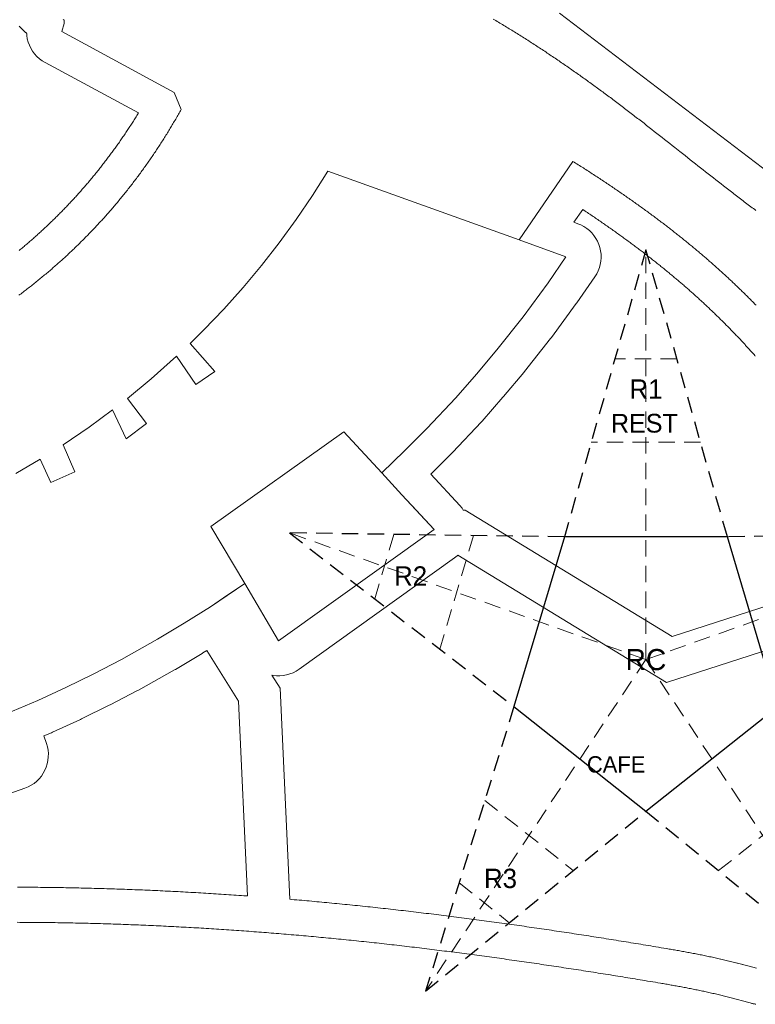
# Model space of a CAD drawing. Header units: millimetres. Extents: x -97041 to 284557, y -33528 to 335809.
# Tile 23 of 36: x 124543 to 187338, y 2559 to 86648. Entities that reach past the tile are written whole.
import ezdxf
from ezdxf.enums import TextEntityAlignment as Align

# ---------------------------------------------------------------- set-up
doc = ezdxf.new("R2010")
doc.units = ezdxf.units.MM
doc.linetypes.add('ANATOMY_DASHED', pattern=[2200, 1400, -800])
for name, color, linetype, lineweight in [('ANNOTATION', 7, 'Continuous', 13), ('BUILDING', 7, 'Continuous', 18), ('CONCEPT_STAR_ANATOMY_DELETE', 1, 'Continuous', 25), ('FOOD', 1, 'Continuous', 18), ('GREEN', 3, 'Continuous', 18), ('PATH', 8, 'Continuous', 18)]:
    doc.layers.add(name, color=color, linetype=linetype, lineweight=lineweight)

# ---------------------------------------------------------------- blocks, each defined once
blk = doc.blocks.new('RIGHT_STAR_ANATOMY_DELETE')
at = {"layer": 'CONCEPT_STAR_ANATOMY_DELETE', "linetype": 'ANATOMY_DASHED', "lineweight": 13}
for p, q in [((178000, 32000), (178000, 67000)), ((180645, 57681), (175355, 57681)), ((182663, 50569), (173337, 50569)), ((178000, 32000), (147566, 42816)), ((156486, 42687), (154852, 37185)), ((163294, 42589), (160412, 32888)), ((178000, 32000), (208434, 42816)), ((195588, 32888), (192706, 42589)), ((201148, 37185), (199514, 42687)), ((178000, 32000), (159191, 3684)), ((178000, 32000), (196809, 3684)), ((164248, 19975), (171793, 13979)), ((184207, 13979), (191752, 19975)), ((162059, 12924), (166338, 9523)), ((189662, 9523), (193941, 12924))]:
    blk.add_line(p, q, dxfattribs=at)
at = {"layer": 'CONCEPT_STAR_ANATOMY_DELETE', "linetype": 'ANATOMY_DASHED'}
blk.add_lwpolyline([(178000, 67000), (171041, 42477), (147566, 42816), (166739, 27998), (159191, 3684), (178000, 19050), (196809, 3684), (189261, 27998), (208434, 42816), (184959, 42477)], close=True, dxfattribs=at)
at = {"layer": 'CONCEPT_STAR_ANATOMY_DELETE'}
blk.add_lwpolyline([(171041, 42477), (166739, 27998), (178000, 19050), (189261, 27998), (184959, 42477)], close=True, dxfattribs=at)
for s, height, p in [('R1', 1650, (178000, 55100)), ('R2', 1650, (157914, 39138)), ('R5', 1650, (198086, 39138)), ('RC', 1800, (178000, 32000)), ('R3', 1650, (165586, 13312)), ('R4', 1650, (190414, 13312))]:
    blk.add_text(s, height=height, dxfattribs=at).set_placement(p, align=Align.MIDDLE_CENTER)

msp = doc.modelspace()

# ---------------------------------------------------------------- linework, layer by layer
at = {"layer": 'BUILDING'}
for points in [[(124207.601, 47882.34), (126303.244, 49113.23), (127190.161, 47110.108), (129261.653, 48027.295), (128239.505, 50335.867), (130476.526, 51857.247), (132476.636, 53323.381), (133622.974, 50851.145), (135357.142, 52173.893), (133734.984, 54300.588), (135776.567, 55982.665), (137933.033, 57900.227), (139589.126, 55482.569), (141204.779, 56589.297), (139104.079, 59007.576), (140270.658, 60160.686), (141971.502, 61938.51), (143611.833, 63772.325), (145189.801, 65660.065), (146703.624, 67599.608), (148151.624, 69588.787), (149532.149, 71625.368), (150843.67, 73707.062), (167188.154, 67834.735)], [(167188.154, 67834.735), (171175.769, 66402.045), (169641.704, 64180.224), (167509.516, 61279.716), (165280.427, 58452.994), (163546.535, 56383.341), (161760.691, 54358.341), (159300.73, 51730.076), (157398.171, 49814.317), (155447.609, 47947.462)], [(155447.609, 47947.462), (152217.536, 51443.108), (140870.298, 43374.737), (143757.001, 38492.421)], [(155447.609, 47947.462), (157173.927, 46079.215)], [(159913.579, 43114.309), (158030.749, 45151.945), (157173.927, 46079.215)], [(157173.927, 46079.215), (159913.579, 43114.309)], [(159913.579, 43114.309), (146642.921, 33611.426), (143757.001, 38492.421)], [(140824.412, 36517.282), (141950.375, 37275.633), (143757.001, 38492.421)], [(143757.001, 38492.421), (140824.412, 36517.282)], [(140824.412, 36517.282), (138582.78, 35100.476), (136306.539, 33739.979), (133220.15, 32015.034), (130868.677, 30789.149), (128487.377, 29622.251), (126077.73, 28515.068), (122823.383, 27132.891)]]:
    msp.add_lwpolyline(points, dxfattribs=at)
at = {"layer": 'FOOD'}
for points in [[(187339.318, 57921.132), (187285.219, 57982.29), (187231.017, 58043.412), (187176.702, 58104.507), (187122.246, 58165.605), (187067.675, 58226.678), (187012.986, 58287.727), (186958.173, 58348.76), (186903.23, 58409.781), (186848.168, 58470.778), (186792.984, 58531.754), (186737.667, 58592.718), (186682.22, 58653.668), (186626.638, 58714.609), (186570.921, 58775.539), (186515.086, 58836.441), (186459.113, 58897.333), (186403.001, 58958.217), (186346.75, 59019.091), (186290.359, 59079.959), (186233.841, 59140.801), (186177.181, 59201.636), (186120.368, 59262.475), (186063.426, 59323.29), (186006.345, 59384.091), (185949.092, 59444.914), (185891.706, 59505.717), (185834.187, 59566.498), (185776.507, 59627.285), (185718.675, 59688.07), (185660.705, 59748.836), (185602.579, 59809.601), (185544.289, 59870.374), (185485.85, 59931.139), (185427.252, 59991.904), (185368.503, 60052.661), (185309.599, 60113.413), (185250.525, 60174.174), (185191.297, 60234.93), (185131.919, 60295.673), (185072.359, 60356.436), (185012.632, 60417.203), (184952.769, 60477.943), (184892.711, 60538.712), (184832.483, 60599.489), (184772.116, 60660.237), (184711.55, 60721.018), (184650.818, 60781.8), (184589.927, 60842.572), (184528.85, 60903.361), (184467.603, 60964.152), (184406.177, 61024.952), (184344.57, 61085.763), (184282.789, 61146.577), (184220.825, 61207.403), (184158.677, 61268.24), (184096.361, 61329.074), (184033.856, 61389.921), (183971.156, 61450.789), (183908.276, 61511.663), (183845.212, 61572.545), (183781.965, 61633.433), (183718.517, 61694.344), (183654.867, 61755.281), (183591.046, 61816.211), (183527.029, 61877.157), (183462.805, 61938.129), (183398.391, 61999.112), (183333.786, 62060.106), (183268.978, 62121.119), (183203.976, 62182.145), (183138.77, 62243.191), (183073.351, 62304.265), (183007.742, 62365.346), (182941.934, 62426.441), (182875.909, 62487.564), (182809.674, 62548.712), (182743.235, 62609.876), (182676.593, 62671.056), (182609.738, 62732.259), (182542.659, 62793.497), (182475.38, 62854.745), (182407.901, 62916.003), (182340.178, 62977.31), (182272.244, 63038.637), (182204.106, 63099.976), (182135.746, 63161.343), (182067.162, 63222.738), (181998.345, 63284.17), (181929.327, 63345.61), (181860.082, 63407.078), (181790.601, 63468.585), (181720.882, 63530.13), (181650.95, 63591.692), (181580.809, 63653.265), (181510.419, 63714.883), (181439.787, 63776.541), (181368.935, 63838.22), (181297.863, 63899.917), (181226.537, 63961.662), (181154.972, 64023.442), (181083.183, 64085.243), (181011.144, 64147.088), (180938.871, 64208.961), (180866.362, 64270.863), (180793.608, 64332.803), (180720.606, 64394.78), (180647.367, 64456.789), (180573.878, 64518.835), (180500.139, 64580.92), (180426.157, 64643.039), (180351.915, 64705.204), (180277.436, 64767.395), (180202.717, 64829.614), (180127.727, 64891.886), (180052.471, 64954.208), (179976.981, 65016.552), (179901.232, 65078.938), (179825.213, 65141.374), (179748.948, 65203.841), (179672.421, 65266.35), (179595.622, 65328.91), (179518.573, 65391.502), (179441.264, 65454.133), (179363.671, 65516.824), (179285.827, 65579.546), (179207.711, 65642.315), (179129.316, 65705.138), (179050.665, 65767.995), (178971.747, 65830.895), (178892.555, 65893.841), (178813.079, 65956.842), (178733.332, 66019.887), (178653.322, 66082.97), (178573.024, 66146.108), (178492.44, 66209.301), (178411.588, 66272.535), (178330.46, 66335.813), (178249.048, 66399.143), (178167.342, 66462.531), (178085.364, 66525.961), (178003.099, 66589.441), (177920.547, 66652.975), (177837.708, 66716.558), (177754.57, 66780.202), (177671.158, 66843.886), (177587.443, 66907.632), (177503.439, 66971.429), (177419.148, 67035.274), (177334.553, 67099.181), (177249.673, 67163.135), (177164.492, 67227.146), (177079.013, 67291.212), (176993.23, 67355.338), (176907.143, 67419.523), (176820.769, 67483.753), (176734.081, 67548.048), (176647.093, 67612.399), (176559.805, 67676.803), (176472.209, 67741.267), (176384.293, 67805.798), (176296.074, 67870.385), (176207.558, 67935.021), (176118.722, 67999.724), (176029.57, 68064.491), (175940.115, 68129.311), (175850.345, 68194.19), (175760.241, 68259.147), (175669.831, 68324.157), (175579.118, 68389.219), (175488.075, 68454.35), (175396.706, 68519.55), (175305.024, 68584.807), (175213.008, 68650.136), (175120.672, 68715.527), (175028.026, 68780.972), (174935.043, 68846.49), (174841.735, 68912.072), (174748.097, 68977.721), (174654.128, 69043.438), (174559.833, 69109.217), (174465.201, 69175.069), (174370.244, 69240.982), (174274.942, 69306.97), (174179.317, 69373.019), (174083.352, 69439.137), (173987.045, 69505.329), (173890.407, 69571.585), (173793.419, 69637.917), (173696.093, 69704.319), (173598.431, 69770.786), (173500.423, 69837.327), (173402.068, 69903.941), (173303.38, 69970.619), (173204.327, 70037.379), (173104.931, 70104.212), (173005.205, 70171.103), (172905.113, 70238.078), (172804.667, 70305.13), (172703.866, 70372.257), (172602.729, 70439.448), (172601.799, 70440.064), (171854.256, 69346.028), (172190.14, 69225.35), (172456.971, 69114.705), (172711.923, 68978.91), (172952.633, 68819.224), (173176.87, 68637.128), (173382.554, 68434.31), (173567.778, 68212.65), (173730.826, 67974.204), (173870.185, 67721.182), (173984.563, 67455.93), (174072.901, 67180.907), (174134.378, 66898.664), (174168.426, 66611.816), (174174.728, 66323.023), (174153.226, 66034.963), (174104.119, 65750.306), (174027.863, 65471.691), (173925.165, 65201.702), (173796.976, 64942.842), (173644.485, 64697.51), (172110.42, 62475.689), (172058.871, 62403.344), (169926.683, 59502.836), (169865.191, 59422.084), (167636.102, 56595.362), (167580.066, 56526.427), (165846.174, 54456.774), (165796.556, 54399.051), (164010.712, 52374.051), (163950.981, 52308.309), (161491.02, 49680.044), (161429.371, 49616.102), (159647.928, 47822.299), (162116.946, 45150.279), (162308.696, 44920.801), (162410.302, 44771.114), (162577.52, 44756.573), (180232.862, 33967.198), (198910.035, 40009.813)], [(200305.594, 36677.597), (179767.138, 30032.802), (161953.659, 40918.817), (161894.35, 40861.19), (161660.194, 40675.183), (148389.536, 31172.3), (148143.685, 31013.791), (147883.565, 30879.979), (147611.651, 30772.137), (147330.525, 30691.289), (147042.863, 30638.204), (146751.398, 30613.388), (146458.901, 30617.075), (146168.154, 30649.231), (146080.306, 30667.744), (146776.699, 29553.515), (147596.055, 11527.689), (147765.095, 11513.402), (147979.401, 11495.137), (148193.625, 11476.727), (148407.799, 11458.17), (148621.875, 11439.469), (148835.894, 11420.622), (149049.833, 11401.631), (149263.686, 11382.496), (149477.496, 11363.215), (149691.195, 11343.792), (149904.834, 11324.226), (150118.401, 11304.515), (150331.894, 11284.661), (150545.284, 11264.666), (150758.615, 11244.528), (150971.893, 11224.245), (151191.064, 11203.246), (151410.17, 11182.097), (151629.177, 11160.8), (151848.08, 11139.357), (152066.914, 11117.766), (152285.641, 11096.03), (152504.301, 11074.147), (152722.853, 11052.121), (152941.33, 11029.949), (153159.709, 11007.635), (153378.012, 10985.178), (153596.224, 10962.578), (153814.343, 10939.837), (154032.385, 10916.955), (154250.336, 10893.933), (154468.208, 10870.77), (154685.993, 10847.469), (154903.684, 10824.03), (155121.29, 10800.453), (155338.832, 10776.738), (155556.27, 10752.887), (155773.635, 10728.9), (155990.923, 10704.777), (156208.098, 10680.522), (156425.223, 10656.131), (156642.251, 10631.607), (156859.201, 10606.95), (157076.07, 10582.161), (157292.849, 10557.242), (157509.569, 10532.19), (157726.177, 10507.01), (157942.741, 10481.698), (158159.191, 10456.259), (158375.584, 10430.691), (158591.88, 10404.996), (158808.118, 10379.173), (159024.259, 10353.225), (159240.331, 10327.151), (159456.318, 10300.952), (159672.237, 10274.629), (159888.074, 10248.181), (160103.842, 10221.61), (160319.513, 10194.918), (160535.134, 10168.102), (160750.657, 10141.166), (160966.125, 10114.108), (161181.49, 10086.932), (161396.797, 10059.636), (161612.041, 10032.22), (161827.192, 10004.688), (162042.278, 9977.037), (162257.281, 9949.27), (162472.221, 9921.386), (162687.072, 9893.389), (162901.869, 9865.275), (163116.591, 9837.046), (163331.25, 9808.703), (163545.801, 9780.25), (163760.318, 9751.682), (163974.747, 9723.003), (164189.097, 9694.215), (164403.403, 9665.313), (164617.617, 9636.304), (164831.771, 9607.184), (165045.849, 9577.957), (165259.869, 9548.621), (165473.812, 9519.178), (165687.682, 9489.628), (165901.496, 9459.972), (166115.232, 9430.211), (166328.9, 9400.346), (166542.518, 9370.375), (166756.057, 9340.301), (166969.517, 9310.126), (167182.926, 9279.848), (167396.274, 9249.468), (167609.554, 9218.986), (167822.748, 9188.406), (168035.912, 9157.723), (168248.983, 9126.944), (168461.996, 9096.067), (168674.966, 9065.089), (168887.841, 9034.017), (169100.678, 9002.846), (169313.429, 8971.582), (169526.142, 8940.22), (169738.788, 8908.764), (169951.354, 8877.216), (170163.879, 8845.572), (170376.339, 8813.836), (170588.72, 8782.01), (170801.058, 8750.091), (171013.351, 8718.078), (171225.548, 8685.98), (171437.708, 8653.79), (171649.805, 8621.512), (171861.852, 8589.143), (172073.82, 8556.69), (172285.737, 8524.149), (172497.609, 8491.521), (172709.418, 8458.807), (172921.174, 8426.007), (173132.856, 8393.124), (173344.492, 8360.157), (173556.069, 8327.107), (173767.605, 8293.973), (173979.061, 8260.76), (174190.48, 8227.463), (174401.853, 8194.084), (174613.139, 8160.629), (174824.405, 8127.091), (175035.591, 8093.477), (175246.739, 8059.783), (175457.83, 8026.012), (175668.869, 7992.164), (175879.856, 7958.239), (176090.791, 7924.239), (176301.666, 7890.165), (176512.5, 7856.015), (176723.292, 7821.79), (176933.999, 7787.497), (177144.692, 7753.127), (177355.317, 7718.686), (177565.9, 7684.174), (177776.426, 7649.592), (177986.918, 7614.937), (178197.337, 7580.217), (178407.828, 7545.409), (178632.19, 7508.217), (178856.977, 7470.832), (179082.156, 7433.222), (179307.791, 7395.343), (179530.466, 7357.735), (179533.856, 7357.161), (179759.317, 7318.815), (179872.687, 7299.423), (179986.184, 7279.928), (180099.752, 7260.335), (180213.44, 7240.633), (180327.24, 7220.817), (180441.175, 7200.88), (180555.225, 7180.818), (180669.365, 7160.633), (180783.641, 7140.311), (180894.983, 7120.398), (180898.013, 7119.854), (181009.361, 7099.822), (181012.522, 7099.252), (181123.875, 7079.096), (181127.122, 7078.506), (181238.483, 7058.222), (181241.886, 7057.6), (181353.254, 7037.182), (181356.722, 7036.544), (181468.099, 7015.989), (181471.667, 7015.329), (181583.053, 6994.633), (181586.792, 6993.935), (181698.188, 6973.091), (181701.975, 6972.38), (181813.381, 6951.386), (181817.334, 6950.639), (181928.752, 6929.488), (181932.751, 6928.726), (182044.181, 6907.416), (182048.325, 6906.62), (182159.768, 6885.145), (182164.004, 6884.326), (182275.461, 6862.682), (182279.82, 6861.832), (182391.291, 6840.014), (182395.767, 6839.134), (182507.253, 6817.137), (182511.795, 6816.237), (182623.297, 6794.058), (182627.955, 6793.128), (182739.474, 6770.762), (182744.278, 6769.795), (182855.814, 6747.236), (182860.683, 6746.247), (182972.237, 6723.492), (182977.195, 6722.476), (183088.768, 6699.521), (183093.89, 6698.462), (183205.483, 6675.3), (183210.649, 6674.223), (183322.262, 6650.852), (183327.566, 6649.737), (183439.2, 6626.151), (183444.591, 6625.007), (183556.247, 6601.202), (183561.724, 6600.028), (183673.403, 6576), (183679.022, 6574.786), (183790.724, 6550.529), (183796.429, 6549.284), (183908.155, 6524.794), (183913.913, 6523.526), (184025.665, 6498.8), (184031.599, 6497.481), (184143.375, 6472.512), (184149.332, 6471.175), (184261.135, 6445.961), (184267.248, 6444.575), (184379.079, 6419.109), (184385.262, 6417.695), (184497.12, 6391.974), (184503.408, 6390.521), (184615.294, 6364.54), (184621.657, 6363.055), (184733.573, 6336.81), (184740.047, 6335.284), (184851.993, 6308.77), (184858.57, 6307.204), (184970.547, 6280.416), (184977.202, 6278.816), (185089.211, 6251.75), (185095.95, 6250.114), (185207.991, 6222.766), (185214.856, 6221.082), (185326.93, 6193.446), (185333.846, 6191.731), (185445.954, 6163.804), (185452.975, 6162.046), (185565.117, 6133.823), (185572.231, 6132.024), (185684.409, 6103.5), (185691.608, 6101.66), (185803.821, 6072.831), (185810.828, 6071.021), (185918.772, 6043.011), (185924.916, 6041.41), (186032.887, 6013.149), (186038.202, 6011.753), (186146.194, 5983.275), (186150.706, 5982.081), (186258.714, 5953.419), (186262.389, 5952.442), (186373.247, 5922.871), (186483.894, 5893.241), (186700.69, 5834.978), (186915.904, 5777.077), (187022.074, 5748.572), (187127.489, 5720.35), (187232.04, 5692.472), (187335.718, 5664.968), (187438.493, 5637.878)]]:
    msp.add_lwpolyline(points, dxfattribs=at)
at = {"layer": 'GREEN'}
for points in [[(187396.312, 70344.461), (187285.335, 70427.422), (187174.411, 70510.512), (187063.538, 70593.727), (186952.717, 70677.065), (186841.946, 70760.525), (186731.225, 70844.104), (186620.551, 70927.799), (186509.925, 71011.608), (186399.345, 71095.53), (186288.811, 71179.561), (186178.321, 71263.699), (186067.875, 71347.942), (185957.471, 71432.289), (185847.109, 71516.735), (185736.787, 71601.28), (185626.505, 71685.92), (185516.262, 71770.654), (185406.057, 71855.479), (185295.888, 71940.393), (185185.755, 72025.393), (185075.658, 72110.478), (184965.594, 72195.645), (184855.563, 72280.891), (184745.564, 72366.215), (184635.596, 72451.614), (184415.75, 72622.628), (184196.017, 72793.914), (183976.389, 72965.454), (183756.859, 73137.23), (183537.419, 73309.223), (183318.061, 73481.415), (183098.777, 73653.788), (182879.561, 73826.322), (182660.404, 73999), (182441.3, 74171.803), (182222.239, 74344.712), (182003.215, 74517.71), (181784.219, 74690.777), (181346.284, 75037.047), (180908.374, 75383.375), (180470.426, 75729.613), (180251.419, 75902.652), (180032.379, 76075.613), (179813.3, 76248.478), (179594.173, 76421.229), (179374.992, 76593.846), (179155.747, 76766.311), (178936.432, 76938.607), (178717.039, 77110.714), (178497.56, 77282.615), (178277.988, 77454.29), (178058.315, 77625.721), (177838.533, 77796.89), (177728.599, 77882.371), (177618.636, 77967.779), (177508.641, 78053.112), (177398.614, 78138.368), (177288.554, 78223.545), (177178.46, 78308.64), (177068.332, 78393.651), (176958.168, 78478.576), (176847.967, 78563.412), (176737.729, 78648.158), (176627.452, 78732.81), (176517.135, 78817.366), (176406.778, 78901.825), (176296.379, 78986.184), (176185.938, 79070.44), (176075.454, 79154.591), (175964.925, 79238.636), (175854.351, 79322.571), (175743.731, 79406.394), (175633.063, 79490.104), (175522.348, 79573.697), (175411.583, 79657.172), (175300.768, 79740.526), (175189.902, 79823.756), (175078.984, 79906.861), (174968.014, 79989.839), (174856.989, 80072.686), (174745.91, 80155.401), (174637.382, 80236.046), (174528.8, 80316.562), (174420.165, 80396.949), (174311.477, 80477.206), (174202.734, 80557.332), (174093.937, 80637.327), (173985.085, 80717.191), (173876.179, 80796.923), (173767.218, 80876.522), (173658.202, 80955.988), (173549.13, 81035.32), (173440.003, 81114.519), (173330.82, 81193.583), (173221.581, 81272.512), (173112.286, 81351.305), (173002.935, 81429.962), (172893.527, 81508.482), (172784.062, 81586.866), (172674.54, 81665.111), (172564.961, 81743.219), (172455.325, 81821.188), (172345.631, 81899.017), (172235.879, 81976.707), (172126.069, 82054.257), (172016.2, 82131.666), (171906.274, 82208.934), (171796.288, 82286.06), (171686.244, 82363.044), (171576.14, 82439.885), (171465.977, 82516.583), (171355.755, 82593.137), (171245.473, 82669.547), (171135.131, 82745.812), (171024.728, 82821.932), (170914.265, 82897.906), (170803.742, 82973.734), (170693.158, 83049.414), (170582.513, 83124.948), (170471.806, 83200.333), (170361.038, 83275.571), (170250.209, 83350.659), (170139.317, 83425.598), (170028.364, 83500.387), (169917.348, 83575.026), (169806.269, 83649.513), (169695.128, 83723.85), (169583.924, 83798.034), (169472.657, 83872.066), (169361.327, 83945.945), (169249.933, 84019.67), (169138.475, 84093.242), (169026.953, 84166.659), (168915.367, 84239.921), (168803.716, 84313.027), (168692.001, 84385.978), (168580.221, 84458.772), (168468.376, 84531.409), (168356.466, 84603.888), (168244.49, 84676.209), (168132.449, 84748.372), (168020.341, 84820.376), (167908.168, 84892.22), (167795.928, 84963.904), (167683.622, 85035.427), (167571.249, 85106.789), (167458.809, 85177.99), (167346.302, 85249.028), (167233.727, 85319.904), (167121.085, 85390.616), (167008.375, 85461.165), (166895.597, 85531.55), (166782.751, 85601.77), (166669.837, 85671.824), (166556.853, 85741.713), (166443.801, 85811.436), (166330.68, 85880.992), (166217.49, 85950.381), (166104.23, 86019.602), (165990.9, 86088.655), (165877.501, 86157.539), (165764.031, 86226.253), (165650.491, 86294.798), (165536.881, 86363.173), (165423.199, 86431.377), (165309.447, 86499.409), (165195.624, 86567.269), (165081.729, 86634.958), (164967.762, 86702.473)], [(170630.137, 87199.033), (189138.057, 73097.761)], [(124506.617, 66945.507), (124587.706, 67012.532), (124668.652, 67079.75), (124749.458, 67147.16), (124830.107, 67214.75), (124910.627, 67282.543), (124990.997, 67350.521), (125071.225, 67418.692), (125151.303, 67487.045), (125231.236, 67555.591), (125311.032, 67624.332), (125390.662, 67693.245), (125470.162, 67762.362), (125549.51, 67831.66), (125628.704, 67901.143), (125707.767, 67970.827), (125786.67, 68040.688), (125865.412, 68110.726), (125944.02, 68180.965), (126022.481, 68251.391), (126100.788, 68322.001), (126178.94, 68392.792), (126256.942, 68463.771), (126334.804, 68534.945), (126412.51, 68606.299), (126490.065, 68677.84), (126567.458, 68749.555), (126644.706, 68821.465), (126721.811, 68893.566), (126798.759, 68965.848), (126875.542, 69038.303), (126952.172, 69110.945), (127028.658, 69183.779), (127104.984, 69256.791), (127181.164, 69329.996), (127257.185, 69403.379), (127333.046, 69476.94), (127408.752, 69550.686), (127484.299, 69624.611), (127559.697, 69698.726), (127634.94, 69773.026), (127710.015, 69847.496), (127784.941, 69922.156), (127859.718, 69997.007), (127934.319, 70072.02), (128008.763, 70147.218), (128083.063, 70222.611), (128157.193, 70298.172), (128231.159, 70373.911), (128304.972, 70449.838), (128378.629, 70525.947), (128452.119, 70602.231), (128525.444, 70678.69), (128598.622, 70755.344), (128671.628, 70832.165), (128744.467, 70909.162), (128817.159, 70986.352), (128889.677, 71063.709), (128962.034, 71141.246), (129034.229, 71218.964), (129106.256, 71296.854), (129178.12, 71374.925), (129249.829, 71453.182), (129321.367, 71531.61), (129392.737, 71610.212), (129463.943, 71688.993), (129534.985, 71767.952), (129605.861, 71847.088), (129676.568, 71926.397), (129747.11, 72005.884), (129817.486, 72085.549), (129887.69, 72165.385), (129957.727, 72245.398), (130027.598, 72325.587), (130097.303, 72405.955), (130166.834, 72486.491), (130236.198, 72567.206), (130305.393, 72648.094), (130374.413, 72729.154), (130443.273, 72810.396), (130511.95, 72891.8), (130580.464, 72973.387), (130648.809, 73055.147), (130716.971, 73137.07), (130784.97, 73219.176), (130852.791, 73301.448), (130920.446, 73383.901), (130987.926, 73466.523), (131055.234, 73549.319), (131122.363, 73632.28), (131189.314, 73715.409), (131256.104, 73798.726), (131322.708, 73882.201), (131389.133, 73965.842), (131455.396, 74049.672), (131521.485, 74133.673), (131587.381, 74217.823), (131653.103, 74302.149), (131718.662, 74386.661), (131784.033, 74471.329), (131849.233, 74556.177), (131914.252, 74641.188), (131979.082, 74726.356), (132043.752, 74811.717), (132108.235, 74897.235), (132172.532, 74982.914), (132236.652, 75068.766), (132300.599, 75154.795), (132364.367, 75240.993), (132427.94, 75327.339), (132491.338, 75413.863), (132554.562, 75500.564), (132617.601, 75587.427), (132680.453, 75674.449), (132743.123, 75761.641), (132805.614, 75849.004), (132867.922, 75936.534), (132930.049, 76024.231), (132991.987, 76112.089), (133053.738, 76200.108), (133115.305, 76288.295), (133176.695, 76376.657), (133237.894, 76465.176), (133298.911, 76553.866), (133359.736, 76642.711), (133420.374, 76731.719), (133480.829, 76820.899), (133541.098, 76910.243), (133601.184, 76999.758), (133661.078, 77089.429), (133720.774, 77179.249), (133780.293, 77269.252), (133839.626, 77359.418), (133898.761, 77449.736), (133957.708, 77540.218), (134016.471, 77630.872), (134075.045, 77721.689), (134133.416, 77812.648), (134191.607, 77903.789), (134249.603, 77995.082), (134307.409, 78086.541), (134365.024, 78178.162), (134422.439, 78269.933), (134479.67, 78361.875), (134536.71, 78453.985), (134593.552, 78546.243), (134650.199, 78638.664), (134676.32, 78681.5), (126703.356, 82993.41), (126455.33, 83143.469), (126222.946, 83316.766), (126008.372, 83511.682), (125813.613, 83726.399), (125640.487, 83958.91), (125490.61, 84207.045), (125365.381, 84468.487), (125265.971, 84740.796), (125193.307, 85021.428), (125148.068, 85307.762), (125138.936, 85459.684), (125118.164, 85479.671), (125111.945, 85485.673), (125054.924, 85540.856), (125048.705, 85546.891), (124991.914, 85602.17), (124985.736, 85608.201), (124929.175, 85663.574), (124922.98, 85669.657), (124866.648, 85725.126), (124860.513, 85731.184), (124804.409, 85786.747), (124798.257, 85792.857), (124742.381, 85848.515), (124736.289, 85854.601), (124680.64, 85910.352), (124674.514, 85916.508), (124619.092, 85972.354), (124613.044, 85978.465), (124557.847, 86034.404), (124551.803, 86040.546), (124496.831, 86096.578)], [(124347.481, 12559.777), (124565.493, 12559.108), (124783.524, 12558.261), (125001.532, 12557.233), (125219.573, 12556.028), (125437.589, 12554.642), (125655.607, 12553.078), (125873.629, 12551.337), (126091.638, 12549.417), (126309.662, 12547.321), (126527.672, 12545.047), (126745.668, 12542.595), (126963.677, 12539.968), (127181.671, 12537.164), (127399.647, 12534.184), (127617.636, 12531.029), (127835.605, 12527.698), (128053.571, 12524.193), (128271.519, 12520.512), (128489.473, 12516.658), (128707.394, 12512.629), (128925.322, 12508.427), (129143.242, 12504.051), (129361.126, 12499.501), (129579.013, 12494.78), (129796.878, 12489.886), (130014.733, 12484.819), (130232.59, 12479.581), (130450.395, 12474.171), (130668.213, 12468.591), (130885.991, 12462.839), (131103.77, 12456.917), (131321.534, 12450.824), (131539.255, 12444.561), (131756.96, 12438.129), (131974.677, 12431.528), (132192.334, 12424.757), (132409.975, 12417.818), (132627.624, 12410.711), (132845.212, 12403.435), (133062.795, 12395.991), (133280.342, 12388.381), (133497.885, 12380.603), (133715.389, 12372.658), (133932.858, 12364.546), (134150.305, 12356.269), (134367.726, 12347.826), (134585.123, 12339.217), (134802.483, 12330.443), (135019.814, 12321.504), (135237.121, 12312.401), (135454.4, 12303.133), (135671.623, 12293.701), (135888.847, 12284.105), (136105.997, 12274.346), (136323.148, 12264.424), (136540.252, 12254.339), (136757.327, 12244.092), (136974.34, 12233.683), (137191.351, 12223.111), (137408.3, 12212.379), (137625.229, 12201.485), (137842.108, 12190.43), (138058.94, 12179.215), (138275.749, 12167.839), (138492.509, 12156.304), (138709.229, 12144.609), (138925.899, 12132.755), (139142.544, 12120.741), (139359.122, 12108.569), (139575.674, 12096.239), (139792.185, 12083.75), (140008.628, 12071.104), (140225.044, 12058.301), (140441.4, 12045.34), (140657.73, 12032.222), (140873.985, 12018.948), (141090.213, 12005.518), (141306.38, 11991.931), (141522.5, 11978.19), (141738.56, 11964.293), (141954.575, 11950.241), (142170.554, 11936.034), (142386.457, 11921.673), (142602.31, 11907.159), (142818.127, 11892.49), (143033.865, 11877.668), (143249.554, 11862.693), (143465.204, 11847.565), (143680.773, 11832.285), (143896.304, 11816.852), (143979.467, 11810.837), (143223.301, 28446.485), (140518.15, 32774.726), (140185.599, 32564.54), (140121.9, 32525.382), (137845.659, 31164.885), (137770.131, 31121.22), (134683.742, 29396.275), (134606.985, 29354.829), (132255.512, 28128.944), (132188.778, 28095.205), (129807.478, 26928.307), (129739.922, 26896.241), (127330.275, 25789.058), (127250.49, 25753.794), (126593.612, 25474.807), (126818.255, 24840.787), (126902.844, 24558.795), (126959.385, 24269.869), (126987.334, 23976.793), (126986.422, 23682.388), (126956.658, 23389.49), (126898.328, 23100.92), (126811.994, 22819.457), (126698.488, 22547.812), (126558.902, 22288.6), (126394.582, 22044.318), (126207.109, 21817.319), (125998.288, 21609.788), (125770.132, 21423.725), (125524.837, 21260.921), (125264.765, 21122.943), (124992.422, 21011.122), (110350.394, 15823.221)]]:
    msp.add_lwpolyline(points, dxfattribs=at)
at = {"layer": 'PATH'}
for points in [[(128264.793, 86664.796), (128326.321, 86611.48), (128326.321, 86317.703), (128130.47, 85632.225), (137727.169, 80442.173), (138314.722, 78973.291), (138258.471, 78871.825), (138202.006, 78770.524), (138145.328, 78669.388), (138088.437, 78568.417), (138031.333, 78467.612), (137974.017, 78366.972), (137916.489, 78266.499), (137858.749, 78166.191), (137800.799, 78066.05), (137742.637, 77966.076), (137684.266, 77866.269), (137625.684, 77766.629), (137566.892, 77667.156), (137507.892, 77567.851), (137448.682, 77468.714), (137389.264, 77369.745), (137329.638, 77270.944), (137269.804, 77172.311), (137209.762, 77073.848), (137149.514, 76975.553), (137089.058, 76877.428), (137028.397, 76779.472), (136967.529, 76681.685), (136906.457, 76584.069), (136845.178, 76486.623), (136783.696, 76389.347), (136722.008, 76292.242), (136660.117, 76195.307), (136598.022, 76098.544), (136535.723, 76001.952), (136473.222, 75905.531), (136410.518, 75809.282), (136347.612, 75713.205), (136284.504, 75617.301), (136221.195, 75521.568), (136157.685, 75426.009), (136093.973, 75330.622), (136030.062, 75235.409), (135965.951, 75140.369), (135901.64, 75045.502), (135837.13, 74950.809), (135772.421, 74856.291), (135707.513, 74761.946), (135642.408, 74667.777), (135577.104, 74573.781), (135511.604, 74479.961), (135445.906, 74386.316), (135380.012, 74292.847), (135313.921, 74199.553), (135247.635, 74106.435), (135181.153, 74013.493), (135114.477, 73920.728), (135047.605, 73828.139), (134980.539, 73735.727), (134913.279, 73643.492), (134845.826, 73551.434), (134778.179, 73459.554), (134710.339, 73367.852), (134642.307, 73276.327), (134574.083, 73184.981), (134505.667, 73093.813), (134437.059, 73002.824), (134368.261, 72912.014), (134299.272, 72821.382), (134230.092, 72730.931), (134160.723, 72640.658), (134091.164, 72550.566), (134021.416, 72460.653), (133951.48, 72370.921), (133881.355, 72281.37), (133811.041, 72191.999), (133740.541, 72102.809), (133669.853, 72013.8), (133598.978, 71924.973), (133527.916, 71836.327), (133456.669, 71747.863), (133385.235, 71659.582), (133313.616, 71571.482), (133241.812, 71483.566), (133169.824, 71395.832), (133097.651, 71308.281), (133025.294, 71220.913), (132952.754, 71133.729), (132880.03, 71046.729), (132807.124, 70959.912), (132734.035, 70873.28), (132660.764, 70786.832), (132587.312, 70700.569), (132513.678, 70614.491), (132439.863, 70528.597), (132365.868, 70442.89), (132291.692, 70357.367), (132217.337, 70272.031), (132142.802, 70186.88), (132068.088, 70101.916), (131993.195, 70017.138), (131918.124, 69932.547), (131842.875, 69848.143), (131767.449, 69763.927), (131691.845, 69679.897), (131616.064, 69596.055), (131540.107, 69512.401), (131463.974, 69428.936), (131387.665, 69345.658), (131311.181, 69262.569), (131234.522, 69179.669), (131157.688, 69096.958), (131080.68, 69014.436), (131003.498, 68932.104), (130926.142, 68849.961), (130848.614, 68768.008), (130770.912, 68686.246), (130693.039, 68604.674), (130614.993, 68523.292), (130536.776, 68442.102), (130458.387, 68361.102), (130379.828, 68280.294), (130301.098, 68199.677), (130222.198, 68119.253), (130143.128, 68039.02), (130063.889, 67958.979), (129984.48, 67879.131), (129904.903, 67799.476), (129825.158, 67720.013), (129745.245, 67640.744), (129665.164, 67561.668), (129584.917, 67482.786), (129504.502, 67404.097), (129423.921, 67325.603), (129343.174, 67247.303), (129262.261, 67169.198), (129181.183, 67091.287), (129099.941, 67013.572), (129018.533, 66936.051), (128936.962, 66858.726), (128855.226, 66781.597), (128773.327, 66704.664), (128691.265, 66627.927), (128609.041, 66551.386), (128526.654, 66475.042), (128444.105, 66398.895), (128361.395, 66322.945), (128278.523, 66247.192), (128195.491, 66171.636), (128112.298, 66096.279), (128028.945, 66021.119), (127945.432, 65946.158), (127861.761, 65871.395), (127777.93, 65796.831), (127693.94, 65722.466), (127609.792, 65648.3), (127525.487, 65574.333), (127441.024, 65500.567), (127356.404, 65426.999), (127271.627, 65353.632), (127186.694, 65280.466), (127101.605, 65207.499), (127016.36, 65134.734), (126930.96, 65062.169), (126845.405, 64989.806), (126759.696, 64917.644), (126673.833, 64845.684), (126587.815, 64773.926), (126501.645, 64702.37), (126415.321, 64631.017), (126328.845, 64559.866), (126242.217, 64488.918), (126155.437, 64418.172), (126068.505, 64347.631), (125981.422, 64277.292), (125894.188, 64207.158), (125806.804, 64137.228), (125719.27, 64067.501), (125631.587, 63997.979), (125543.754, 63928.662), (125455.772, 63859.55), (125367.642, 63790.643), (125279.363, 63721.941), (125190.937, 63653.445), (125102.363, 63585.155), (125013.643, 63517.071), (124924.775, 63449.193), (124835.762, 63381.522), (124746.602, 63314.057), (124657.297, 63246.8), (124567.847, 63179.749), (124478.252, 63112.906)], [(167188.154, 67834.735), (171773.702, 74545.721), (171885.867, 74475.081), (171997.661, 74404.515), (172109.085, 74334.023), (172220.139, 74263.605), (172330.825, 74193.261), (172441.144, 74122.99), (172551.096, 74052.792), (172660.684, 73982.666), (172769.908, 73912.612), (172878.769, 73842.629), (172987.268, 73772.718), (173095.406, 73702.877), (173203.185, 73633.107), (173310.606, 73563.406), (173417.669, 73493.775), (173524.376, 73424.214), (173630.728, 73354.72), (173736.726, 73285.296), (173842.371, 73215.939), (173947.664, 73146.649), (174052.606, 73077.427), (174157.198, 73008.271), (174261.443, 72939.182), (174365.339, 72870.158), (174468.889, 72801.2), (174572.094, 72732.307), (174674.955, 72663.479), (174777.473, 72594.715), (174879.648, 72526.014), (174981.483, 72457.378), (175082.978, 72388.804), (175184.134, 72320.293), (175284.953, 72251.844), (175385.435, 72183.457), (175485.582, 72115.131), (175585.394, 72046.867), (175684.874, 71978.663), (175784.021, 71910.519), (175882.837, 71842.436), (175981.323, 71774.411), (176079.48, 71706.446), (176177.31, 71638.539), (176274.813, 71570.69), (176371.99, 71502.9), (176468.843, 71435.166), (176565.373, 71367.49), (176661.58, 71299.87), (176757.466, 71232.307), (176853.032, 71164.799), (176948.279, 71097.346), (177043.208, 71029.949), (177137.821, 70962.606), (177232.118, 70895.317), (177326.1, 70828.083), (177419.769, 70760.901), (177513.125, 70693.772), (177606.17, 70626.696), (177698.905, 70559.673), (177791.331, 70492.7), (177883.448, 70425.78), (177975.259, 70358.91), (178066.764, 70292.091), (178157.964, 70225.321), (178248.861, 70158.602), (178339.455, 70091.932), (178429.748, 70025.311), (178519.74, 69958.738), (178609.433, 69892.214), (178698.828, 69825.737), (178787.926, 69759.307), (178876.728, 69692.925), (178965.235, 69626.589), (179053.449, 69560.299), (179141.369, 69494.055), (179228.998, 69427.856), (179316.337, 69361.702), (179403.386, 69295.592), (179490.147, 69229.527), (179576.621, 69163.505), (179662.809, 69097.526), (179748.712, 69031.591), (179834.33, 68965.698), (179919.667, 68899.847), (180004.721, 68834.037), (180089.495, 68768.269), (180173.989, 68702.542), (180258.205, 68636.855), (180342.143, 68571.208), (180425.805, 68505.601), (180509.193, 68440.033), (180592.306, 68374.504), (180675.146, 68309.013), (180757.714, 68243.561), (180840.012, 68178.146), (180922.04, 68112.768), (181003.799, 68047.427), (181085.291, 67982.122), (181166.517, 67916.854), (181247.477, 67851.621), (181328.174, 67786.423), (181408.607, 67721.261), (181488.778, 67656.132), (181568.688, 67591.038), (181648.339, 67525.977), (181727.731, 67460.949), (181806.865, 67395.954), (181885.743, 67330.992), (181964.365, 67266.061), (182042.733, 67201.162), (182120.848, 67136.295), (182198.711, 67071.458), (182276.322, 67006.651), (182353.684, 66941.874), (182430.797, 66877.127), (182507.662, 66812.409), (182584.281, 66747.72), (182660.654, 66683.059), (182736.783, 66618.426), (182812.668, 66553.821), (182888.311, 66489.243), (182963.713, 66424.691), (183038.875, 66360.166), (183113.798, 66295.667), (183188.483, 66231.193), (183262.932, 66166.745), (183337.145, 66102.321), (183411.123, 66037.921), (183484.867, 65973.546), (183558.38, 65909.194), (183631.661, 65844.865), (183704.711, 65780.558), (183777.533, 65716.274), (183850.127, 65652.012), (183922.494, 65587.772), (183994.635, 65523.552), (184066.551, 65459.353), (184138.244, 65395.175), (184209.714, 65331.016), (184280.963, 65266.877), (184351.991, 65202.756), (184422.801, 65138.655), (184493.392, 65074.572), (184563.766, 65010.506), (184633.924, 64946.458), (184703.867, 64882.428), (184773.597, 64818.413), (184843.114, 64754.415), (184912.419, 64690.433), (184981.514, 64626.467), (185050.4, 64562.515), (185119.077, 64498.578), (185187.547, 64434.655), (185255.812, 64370.746), (185323.871, 64306.85), (185391.726, 64242.968), (185459.378, 64179.098), (185526.829, 64115.24), (185594.079, 64051.394), (185661.13, 63987.56), (185727.982, 63923.736), (185794.637, 63859.923), (185861.096, 63796.121), (185927.36, 63732.328), (185993.43, 63668.544), (186059.306, 63604.77), (186124.991, 63541.004), (186190.486, 63477.246), (186255.79, 63413.496), (186320.906, 63349.753), (186385.835, 63286.017), (186450.577, 63222.288), (186515.134, 63158.565), (186579.507, 63094.848), (186643.697, 63031.136), (186707.705, 62967.429), (186771.532, 62903.727), (186835.179, 62840.028), (186898.648, 62776.334), (186961.939, 62712.643), (187025.053, 62648.954), (187087.993, 62585.269), (187150.758, 62521.585), (187213.349, 62457.903), (187275.769, 62394.223), (187338.018, 62330.543), (187400.096, 62266.864)], [(187375.25, 2558.76), (187321.632, 2571.853), (187267.99, 2585.056), (187214.324, 2598.363), (187160.635, 2611.77), (187106.924, 2625.274), (187053.192, 2638.87), (186999.44, 2652.553), (186891.877, 2680.166), (186784.241, 2708.077), (186676.539, 2736.252), (186568.777, 2764.657), (186460.962, 2793.258), (186353.099, 2822.019), (186245.194, 2850.908), (186137.255, 2879.888), (185921.298, 2937.988), (185705.275, 2996.044), (185597.256, 3024.969), (185489.239, 3053.78), (185381.231, 3082.442), (185273.239, 3110.92), (185165.268, 3139.181), (185057.324, 3167.191), (184945.111, 3196.02), (184832.933, 3224.544), (184720.791, 3252.767), (184608.683, 3280.694), (184496.609, 3308.33), (184384.568, 3335.678), (184272.559, 3362.744), (184160.582, 3389.532), (184048.636, 3416.046), (183936.72, 3442.291), (183824.834, 3468.272), (183712.976, 3493.993), (183601.145, 3519.459), (183489.342, 3544.673), (183377.566, 3569.642), (183265.814, 3594.368), (183154.088, 3618.858), (183042.386, 3643.115), (182930.707, 3667.143), (182819.051, 3690.948), (182707.417, 3714.534), (182595.804, 3737.905), (182484.211, 3761.067), (182372.638, 3784.022), (182261.084, 3806.777), (182149.548, 3829.336), (182038.029, 3851.702), (181926.527, 3873.881), (181815.041, 3895.878), (181703.57, 3917.696), (181592.113, 3939.34), (181480.67, 3960.815), (181369.24, 3982.125), (181257.822, 4003.276), (181146.416, 4024.27), (181035.02, 4045.114), (180923.634, 4065.81), (180812.257, 4086.365), (180700.889, 4106.783), (180589.528, 4127.067), (180478.175, 4147.223), (180366.827, 4167.255), (180255.485, 4187.168), (180144.147, 4206.966), (180032.814, 4226.654), (179921.483, 4246.236), (179810.156, 4265.716), (179698.829, 4285.1), (179587.504, 4304.392), (179476.179, 4323.597), (179364.853, 4342.718), (179253.526, 4361.76), (179030.866, 4399.628), (178808.191, 4437.236), (178585.495, 4474.62), (178362.774, 4511.818), (178140.021, 4548.864), (177917.229, 4585.795), (177707.887, 4620.413), (177498.506, 4654.962), (177289.084, 4689.44), (177079.623, 4723.847), (176870.122, 4758.182), (176660.58, 4792.445), (176450.997, 4826.634), (176241.373, 4860.751), (176031.707, 4894.793), (175821.999, 4928.76), (175612.249, 4962.652), (175402.456, 4996.468), (175192.621, 5030.207), (174982.741, 5063.869), (174772.818, 5097.453), (174562.852, 5130.958), (174352.84, 5164.385), (174142.784, 5197.731), (173932.683, 5230.998), (173722.537, 5264.183), (173512.345, 5297.286), (173302.106, 5330.308), (173091.822, 5363.246), (172881.49, 5396.101), (172671.111, 5428.872), (172460.685, 5461.559), (172250.212, 5494.16), (172039.69, 5526.675), (171829.119, 5559.103), (171618.5, 5591.444), (171407.832, 5623.698), (171197.114, 5655.863), (170986.346, 5687.939), (170775.528, 5719.925), (170564.66, 5751.822), (170353.74, 5783.627), (170142.77, 5815.34), (169931.748, 5846.962), (169720.674, 5878.491), (169509.548, 5909.926), (169298.369, 5941.268), (169087.137, 5972.515), (168875.852, 6003.666), (168664.514, 6034.722), (168453.121, 6065.681), (168241.674, 6096.544), (168030.173, 6127.308), (167818.617, 6157.974), (167607.005, 6188.542), (167395.338, 6219.009), (167183.615, 6249.377), (166971.835, 6279.644), (166759.999, 6309.809), (166548.105, 6339.872), (166336.155, 6369.833), (166124.146, 6399.691), (165912.08, 6429.444), (165699.955, 6459.093), (165487.772, 6488.637), (165275.529, 6518.075), (165063.227, 6547.407), (164850.866, 6576.632), (164638.444, 6605.749), (164425.962, 6634.758), (164213.419, 6663.658), (164000.815, 6692.449), (163788.149, 6721.129), (163575.422, 6749.699), (163362.632, 6778.158), (163149.78, 6806.504), (162936.866, 6834.739), (162723.888, 6862.86), (162510.846, 6890.867), (162297.741, 6918.759), (162084.571, 6946.537), (161871.337, 6974.199), (161658.039, 7001.745), (161444.675, 7029.174), (161231.245, 7056.486), (161017.749, 7083.679), (160804.188, 7110.753), (160590.559, 7137.709), (160376.864, 7164.544), (160163.102, 7191.259), (159949.271, 7217.852), (159735.373, 7244.324), (159521.407, 7270.673), (159307.372, 7296.899), (159093.268, 7323.001), (158879.095, 7348.979), (158664.852, 7374.832), (158450.539, 7400.56), (158236.156, 7426.161), (158021.702, 7451.636), (157807.177, 7476.983), (157592.581, 7502.203), (157377.913, 7527.293), (157163.173, 7552.255), (156948.361, 7577.086), (156733.476, 7601.787), (156518.517, 7626.357), (156303.486, 7650.795), (156088.38, 7675.101), (155873.201, 7699.273), (155657.947, 7723.313), (155442.619, 7747.218), (155227.215, 7770.988), (155011.736, 7794.623), (154796.181, 7818.121), (154580.549, 7841.483), (154364.842, 7864.708), (154149.057, 7887.795), (153933.196, 7910.743), (153717.257, 7933.552), (153501.24, 7956.221), (153285.145, 7978.75), (153068.971, 8001.138), (152852.718, 8023.384), (152636.387, 8045.488), (152419.975, 8067.449), (152203.484, 8089.267), (151986.913, 8110.94), (151770.261, 8132.469), (151553.528, 8153.852), (151336.713, 8175.09), (151119.818, 8196.181), (150902.84, 8217.124), (150685.78, 8237.92), (150474.606, 8258.002), (150263.354, 8277.943), (150052.026, 8297.744), (149840.622, 8317.403), (149629.142, 8336.92), (149417.588, 8356.295), (149205.959, 8375.529), (148994.257, 8394.619), (148782.483, 8413.567), (148570.636, 8432.372), (148358.719, 8451.033), (148146.731, 8469.551), (147934.672, 8487.924), (147733.44, 8505.217), (147722.545, 8506.153), (147510.349, 8524.237), (147298.085, 8542.177), (147085.755, 8559.971), (146873.357, 8577.619), (146660.894, 8595.122), (146448.366, 8612.478), (146235.773, 8629.688), (146023.117, 8646.751), (145810.398, 8663.667), (145597.616, 8680.436), (145384.773, 8697.056), (145171.869, 8713.529), (144958.904, 8729.854), (144745.88, 8746.029), (144532.797, 8762.056), (144319.656, 8777.934), (144106.457, 8793.662), (143893.201, 8809.24), (143679.89, 8824.668), (143466.523, 8839.945), (143253.101, 8855.072), (143039.625, 8870.047), (142826.095, 8884.871), (142612.513, 8899.544), (142398.879, 8914.064), (142185.194, 8928.432), (141971.458, 8942.648), (141757.672, 8956.71), (141543.836, 8970.619), (141329.952, 8984.375), (141116.021, 8997.977), (140902.042, 9011.425), (140688.016, 9024.718), (140473.945, 9037.857), (140259.828, 9050.84), (140045.668, 9063.668), (139831.463, 9076.34), (139617.215, 9088.857), (139402.925, 9101.217), (139188.593, 9113.42), (138974.22, 9125.467), (138759.807, 9137.356), (138545.354, 9149.088), (138330.863, 9160.662), (138116.333, 9172.078), (137901.765, 9183.335), (137687.16, 9194.434), (137472.52, 9205.374), (137257.844, 9216.154), (137043.133, 9226.775), (136828.387, 9237.235), (136613.609, 9247.536), (136398.797, 9257.676), (136183.954, 9267.655), (135969.079, 9277.472), (135754.174, 9287.129), (135539.238, 9296.623), (135324.273, 9305.956), (135109.28, 9315.126), (134894.258, 9324.133), (134679.21, 9332.977), (134464.134, 9341.658), (134249.033, 9350.175), (134033.907, 9358.528), (133818.756, 9366.717), (133603.581, 9374.742), (133388.384, 9382.602), (133173.163, 9390.296), (132957.921, 9397.825), (132742.658, 9405.188), (132527.375, 9412.386), (132312.072, 9419.416), (132096.749, 9426.28), (131881.409, 9432.978), (131666.051, 9439.507), (131450.676, 9445.869), (131235.285, 9452.064), (131019.878, 9458.09), (130804.456, 9463.947), (130589.02, 9469.636), (130373.571, 9475.155), (130158.108, 9480.506), (129942.634, 9485.686), (129727.148, 9490.696), (129511.651, 9495.536), (129296.145, 9500.205), (129080.629, 9504.704), (128865.104, 9509.031), (128649.571, 9513.186), (128434.031, 9517.17), (128218.485, 9520.981), (128002.932, 9524.62), (127787.374, 9528.086), (127571.812, 9531.379), (127356.245, 9534.498), (127140.676, 9537.444), (126925.104, 9540.216), (126709.53, 9542.813), (126493.955, 9545.236), (126278.38, 9547.484), (126062.805, 9549.556), (125847.231, 9551.453), (125631.658, 9553.174), (125416.088, 9554.719), (125200.521, 9556.088), (124984.957, 9557.279), (124769.398, 9558.294), (124553.844, 9559.131), (124338.295, 9559.791)]]:
    msp.add_lwpolyline(points, dxfattribs=at)

# ---------------------------------------------------------------- block references
at = {"layer": 'CONCEPT_STAR_ANATOMY_DELETE'}
msp.add_blockref('RIGHT_STAR_ANATOMY_DELETE', (0, 0), dxfattribs=at)

# ---------------------------------------------------------------- texts
at = {"layer": 'ANNOTATION'}
for s, height, p in [('REST', 1600, (177869.492, 52184.717)), ('CAFE', 1400, (175457.124, 23047.524))]:
    msp.add_text(s, height=height, dxfattribs=at).set_placement(p, align=Align.MIDDLE_CENTER)

doc.saveas('drawing.dxf')
